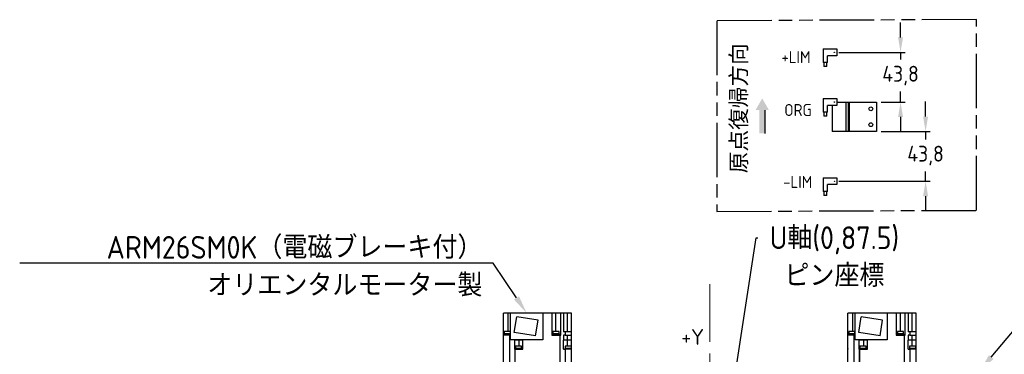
# Model space of a CAD drawing. Header units: millimetres. Extents: x -4576 to 39809, y -642 to 77172.
# Tile 8 of 42: x -7 to 210, y 246 to 319. Entities that reach past the tile are written whole.
import ezdxf
from ezdxf import colors
from ezdxf.entities.mleader import LeaderData, LeaderLine
from ezdxf.math import Vec2, Vec3

# ---------------------------------------------------------------- set-up
doc = ezdxf.new("R2010")
doc.units = ezdxf.units.MM
doc.header["$PDSIZE"] = -1
doc.linetypes.add('AM_ISO09W050', pattern=[22.5, 12, -1.5, 3, -1.5, 3, -1.5])
doc.linetypes.add('CENTERX2', pattern=[20.32, 12.7, -2.54, 2.54, -2.54])
doc.layers.add('AM_11', color=3, linetype='AM_ISO09W050', lineweight=25)
doc.layers.add('AM_5', color=3, linetype='Continuous', lineweight=25)
doc.layers.add('SLD-0', color=7, linetype='Continuous')
doc.styles.add('ACISOGDT', font='isocp.shx')
doc.styles.add('SLDTEXTSTYLE1', font='isocp.shx')
doc.styles.add('SLDTEXTSTYLE3', font='isocp.shx', dxfattribs={"height": 5})
doc.styles.get("Standard").update_dxf_attribs({"font": 'isocp.shx', "height": 5})
doc.dimstyles.new('ISO-25$0', dxfattribs={"dimtxt": 4.5, "dimasz": 2.5, "dimexe": 1.25, "dimexo": 0.625, "dimtad": 1, "dimlfac": 4, "dimtxsty": 'ACISOGDT', "dimcen": 2.5, "dimadec": 0, "dimazin": 0, "dimtfac": 1, "dimtmove": 0, "dimatfit": 3, "dimfxl": 1, "dimarcsym": 0})

# ---------------------------------------------------------------- blocks, each defined once
blk = doc.blocks.new('*D33')
at = {"layer": 'AM_5', "color": 0, "lineweight": -2, "transparency": 16777216}
for p, q in [((187.21, 315.57), (187.21, 318.87)), ((173.66, 312.27), (188.21, 312.27)), ((187.21, 312.27), (187.21, 310.68)), ((187.21, 301.32), (187.21, 303.61)), ((182.91, 301.32), (188.21, 301.32)), ((187.21, 298.02), (187.21, 294.72))]:
    blk.add_line(p, q, dxfattribs=at)
at = {"layer": 'AM_5', "color": 0, "transparency": 16777216}
for points in [[(186.65, 315.57), (187.76, 315.57), (187.21, 312.27)], [(186.65, 298.02), (187.76, 298.02), (187.21, 301.32)]]:
    blk.add_solid(points, dxfattribs=at)
at = {"layer": 'Defpoints', "color": 0, "transparency": 16777216}
for p in [(172.66, 312.27), (181.91, 301.32), (187.21, 301.32)]:
    blk.add_point(p, dxfattribs=at)
at = {"layer": 'AM_5', "color": 0, "transparency": 16777216, "insert": (187.21, 307.14), "char_height": 3.5, "attachment_point": 5, "style": 'ACISOGDT'}
blk.add_mtext('43,8', dxfattribs=at)
blk = doc.blocks.new('*D34')
at = {"layer": 'AM_5', "color": 0, "lineweight": -2, "transparency": 16777216}
for p, q in [((192.71, 298.12), (192.71, 301.42)), ((182.91, 294.82), (193.71, 294.82)), ((192.71, 294.82), (192.71, 293.05)), ((192.71, 283.87), (192.71, 285.98)), ((173.66, 283.87), (193.71, 283.87)), ((192.71, 280.57), (192.71, 277.27))]:
    blk.add_line(p, q, dxfattribs=at)
at = {"layer": 'AM_5', "color": 0, "transparency": 16777216}
for points in [[(192.16, 298.12), (193.26, 298.12), (192.71, 294.82)], [(192.16, 280.57), (193.26, 280.57), (192.71, 283.87)]]:
    blk.add_solid(points, dxfattribs=at)
at = {"layer": 'Defpoints', "color": 0, "transparency": 16777216}
for p in [(181.91, 294.82), (172.66, 283.87), (192.71, 283.87)]:
    blk.add_point(p, dxfattribs=at)
at = {"layer": 'AM_5', "color": 0, "transparency": 16777216, "insert": (192.71, 289.52), "char_height": 3.5, "attachment_point": 5, "style": 'ACISOGDT'}
blk.add_mtext('43,8', dxfattribs=at)

msp = doc.modelspace()

# ---------------------------------------------------------------- hatches: boundary and pattern name
msp.add_hatch(color=256).paths.add_polyline_path([(155.287, 299.527), (156.78, 302.112), (158.272, 299.527), (157.419, 299.527), (157.419, 294.411), (156.14, 294.411), (156.14, 299.527)])

# ---------------------------------------------------------------- linework, layer by layer
at = {"color": 7, "linetype": 'Continuous', "lineweight": 25}
for p, q in [((170.158, 313.021), (173.158, 313.021)), ((170.158, 313.021), (170.158, 310.021)), ((173.158, 313.021), (173.158, 311.521)), ((171.158, 310.021), (170.158, 310.021)), ((170.345, 310.021), (170.345, 309.146)), ((170.97, 309.146), (170.97, 310.021)), ((173.158, 311.521), (171.158, 311.521)), ((171.158, 310.021), (171.158, 311.521)), ((170.97, 309.146), (170.345, 309.146)), ((170.158, 302.071), (173.158, 302.071)), ((170.158, 302.071), (170.158, 299.071)), ((172.62, 301.321), (172.695, 301.321)), ((173.158, 302.071), (173.158, 300.571)), ((173.158, 301.321), (175.158, 301.321)), ((175.158, 301.321), (175.158, 294.821)), ((175.158, 301.321), (175.658, 301.321)), ((175.658, 301.321), (175.658, 294.821)), ((175.658, 301.321), (175.908, 301.321)), ((175.908, 301.321), (175.908, 294.821)), ((175.908, 301.321), (181.908, 301.321)), ((181.908, 301.321), (181.908, 294.821)), ((171.158, 299.071), (170.158, 299.071)), ((170.345, 299.071), (170.345, 298.196)), ((170.97, 298.196), (170.97, 299.071)), ((173.158, 300.571), (171.158, 300.571)), ((171.158, 299.071), (171.158, 300.571)), ((172.158, 300.571), (172.158, 294.821)), ((170.97, 298.196), (170.345, 298.196)), ((175.158, 294.821), (172.158, 294.821)), ((175.658, 294.821), (175.158, 294.821)), ((175.908, 294.821), (175.658, 294.821)), ((181.908, 294.821), (175.908, 294.821)), ((170.158, 284.621), (173.158, 284.621)), ((170.158, 284.621), (170.158, 281.621)), ((173.158, 284.621), (173.158, 283.121)), ((171.158, 281.621), (170.158, 281.621)), ((170.345, 281.621), (170.345, 280.746)), ((170.97, 280.746), (170.97, 281.621)), ((173.158, 283.121), (171.158, 283.121)), ((171.158, 281.621), (171.158, 283.121)), ((170.97, 280.746), (170.345, 280.746)), ((99.838, 249.935), (99.838, 254.81)), ((100.838, 254.81), (99.838, 254.81)), ((101.413, 254.81), (100.838, 254.81)), ((100.838, 254.81), (100.838, 250.735)), ((108.513, 254.81), (101.413, 254.81)), ((101.413, 248.935), (101.413, 254.81)), ((102.218, 250.504), (102.766, 253.96)), ((107.457, 253.217), (102.766, 253.96)), ((108.513, 254.81), (108.513, 248.935)), ((110.463, 254.81), (108.513, 254.81)), ((110.463, 254.81), (110.463, 249.935)), ((111.338, 254.81), (110.463, 254.81)), ((112.465, 254.81), (111.338, 254.81)), ((111.338, 254.81), (111.338, 250.735)), ((112.465, 249.935), (112.465, 254.81)), ((113.088, 254.81), (112.465, 254.81)), ((113.088, 254.81), (113.088, 250.685)), ((113.963, 254.81), (113.088, 254.81)), ((113.963, 250.685), (113.963, 254.81)), ((114.838, 254.81), (113.963, 254.81)), ((114.838, 250.685), (114.838, 254.81)), ((175.615, 249.935), (175.615, 254.81)), ((176.615, 254.81), (175.615, 254.81)), ((177.19, 254.81), (176.615, 254.81)), ((176.615, 254.81), (176.615, 250.735)), ((177.19, 248.935), (177.19, 254.81)), ((184.29, 254.81), (177.19, 254.81)), ((177.995, 250.504), (178.543, 253.96)), ((183.235, 253.217), (178.543, 253.96)), ((184.29, 254.81), (184.29, 248.935)), ((186.24, 254.81), (184.29, 254.81)), ((186.24, 254.81), (186.24, 249.935)), ((187.115, 254.81), (186.24, 254.81)), ((188.242, 254.81), (187.115, 254.81)), ((187.115, 254.81), (187.115, 250.735)), ((188.242, 249.935), (188.242, 254.81)), ((188.865, 254.81), (188.242, 254.81)), ((188.865, 254.81), (188.865, 250.685)), ((189.74, 254.81), (188.865, 254.81)), ((189.74, 250.685), (189.74, 254.81)), ((190.615, 254.81), (189.74, 254.81)), ((190.615, 250.685), (190.615, 254.81)), ((106.91, 249.76), (107.457, 253.217)), ((182.687, 249.76), (183.235, 253.217)), ((101.228, 249.935), (99.838, 249.935)), ((99.838, 222.785), (99.838, 249.935)), ((99.966, 250.06), (99.966, 249.935)), ((101.413, 250.06), (99.966, 250.06)), ((99.978, 250.235), (99.978, 250.06)), ((101.413, 250.235), (99.978, 250.235)), ((100.028, 250.735), (100.028, 250.235)), ((101.403, 250.735), (100.028, 250.735)), ((101.228, 249.935), (101.413, 249.935)), ((101.228, 224.035), (101.228, 249.935)), ((101.403, 250.235), (101.403, 250.735)), ((106.91, 249.76), (102.218, 250.504)), ((110.463, 249.935), (112.228, 249.935)), ((110.662, 250.06), (110.662, 249.935)), ((112.162, 250.06), (110.662, 250.06)), ((110.674, 250.235), (110.674, 250.06)), ((112.149, 250.235), (110.674, 250.235)), ((110.724, 250.735), (110.724, 250.235)), ((112.099, 250.735), (110.724, 250.735)), ((112.099, 250.235), (112.099, 250.735)), ((112.149, 250.06), (112.149, 250.235)), ((112.162, 249.935), (112.162, 250.06)), ((112.228, 249.935), (112.228, 237.773)), ((112.327, 249.935), (112.228, 249.935)), ((112.327, 222.785), (112.327, 249.935)), ((112.327, 249.935), (112.465, 249.935)), ((113.448, 250.685), (113.088, 250.685)), ((113.448, 249.935), (113.088, 249.935)), ((113.088, 249.935), (113.088, 248.81)), ((113.448, 250.685), (113.448, 249.935)), ((114.838, 250.685), (113.448, 250.685)), ((113.448, 249.935), (114.838, 249.935)), ((113.963, 248.81), (113.963, 249.935)), ((114.838, 249.935), (114.838, 250.685)), ((114.838, 248.81), (114.838, 249.935)), ((177.005, 249.935), (175.615, 249.935)), ((175.615, 222.785), (175.615, 249.935)), ((175.743, 250.06), (175.743, 249.935)), ((177.19, 250.06), (175.743, 250.06)), ((175.755, 250.235), (175.755, 250.06)), ((177.19, 250.235), (175.755, 250.235)), ((175.805, 250.735), (175.805, 250.235)), ((177.18, 250.735), (175.805, 250.735)), ((177.005, 249.935), (177.19, 249.935)), ((177.005, 224.035), (177.005, 249.935)), ((177.18, 250.235), (177.18, 250.735)), ((182.687, 249.76), (177.995, 250.504)), ((186.24, 249.935), (188.005, 249.935)), ((186.439, 250.06), (186.439, 249.935)), ((187.939, 250.06), (186.439, 250.06)), ((186.451, 250.235), (186.451, 250.06)), ((187.926, 250.235), (186.451, 250.235)), ((186.501, 250.735), (186.501, 250.235)), ((187.876, 250.735), (186.501, 250.735)), ((187.876, 250.235), (187.876, 250.735)), ((187.926, 250.06), (187.926, 250.235)), ((187.939, 249.935), (187.939, 250.06)), ((188.005, 249.935), (188.005, 237.773)), ((188.105, 249.935), (188.005, 249.935)), ((188.105, 222.785), (188.105, 249.935)), ((188.105, 249.935), (188.242, 249.935)), ((189.225, 250.685), (188.865, 250.685)), ((189.225, 249.935), (188.865, 249.935)), ((188.865, 249.935), (188.865, 248.81)), ((189.225, 250.685), (189.225, 249.935)), ((190.615, 250.685), (189.225, 250.685)), ((189.225, 249.935), (190.615, 249.935)), ((189.74, 248.81), (189.74, 249.935)), ((190.615, 249.935), (190.615, 250.685)), ((190.615, 248.81), (190.615, 249.935)), ((99.829, 247.035), (99.829, 246.86)), ((99.838, 247.035), (99.829, 247.035)), ((108.513, 248.935), (101.413, 248.935)), ((102.267, 248.81), (102.267, 246.86)), ((102.269, 248.81), (102.267, 248.81)), ((102.269, 248.935), (102.269, 248.81)), ((103.263, 248.81), (102.269, 248.81)), ((102.435, 247.035), (102.435, 246.86)), ((103.91, 247.035), (102.435, 247.035)), ((102.485, 247.535), (102.485, 247.035)), ((103.86, 247.535), (102.485, 247.535)), ((103.263, 248.935), (103.263, 248.81)), ((104.138, 248.81), (103.263, 248.81)), ((103.264, 248.81), (103.264, 247.535)), ((103.86, 247.035), (103.86, 247.535)), ((103.91, 246.86), (103.91, 247.035)), ((104.138, 248.81), (104.138, 248.935)), ((104.139, 248.81), (104.138, 248.81)), ((104.139, 246.86), (104.139, 248.81)), ((113.088, 248.81), (113.085, 248.81)), ((113.085, 246.86), (113.085, 248.81)), ((113.963, 248.81), (113.088, 248.81)), ((113.372, 247.035), (113.372, 246.86)), ((114.847, 247.035), (113.372, 247.035)), ((113.422, 247.535), (113.422, 247.035)), ((114.797, 247.535), (113.422, 247.535)), ((113.96, 247.535), (113.96, 248.81)), ((114.838, 248.81), (113.963, 248.81)), ((114.797, 247.035), (114.797, 247.535)), ((114.838, 247.035), (114.838, 248.81)), ((114.847, 246.86), (114.847, 247.035)), ((175.606, 247.035), (175.606, 246.86)), ((175.615, 247.035), (175.606, 247.035)), ((184.29, 248.935), (177.19, 248.935)), ((178.044, 248.81), (178.044, 246.86)), ((178.046, 248.81), (178.044, 248.81)), ((178.046, 248.935), (178.046, 248.81)), ((179.04, 248.81), (178.046, 248.81)), ((178.212, 247.035), (178.212, 246.86)), ((179.687, 247.035), (178.212, 247.035)), ((178.262, 247.535), (178.262, 247.035)), ((179.637, 247.535), (178.262, 247.535)), ((179.04, 248.935), (179.04, 248.81)), ((179.915, 248.81), (179.04, 248.81)), ((179.041, 248.81), (179.041, 247.535)), ((179.637, 247.035), (179.637, 247.535)), ((179.687, 246.86), (179.687, 247.035)), ((179.915, 248.81), (179.915, 248.935)), ((179.916, 248.81), (179.915, 248.81)), ((179.916, 246.86), (179.916, 248.81)), ((188.865, 248.81), (188.862, 248.81)), ((188.862, 246.86), (188.862, 248.81)), ((189.74, 248.81), (188.865, 248.81)), ((189.149, 247.035), (189.149, 246.86)), ((190.624, 247.035), (189.149, 247.035)), ((189.199, 247.535), (189.199, 247.035)), ((190.574, 247.535), (189.199, 247.535)), ((189.737, 247.535), (189.737, 248.81)), ((190.615, 248.81), (189.74, 248.81)), ((190.574, 247.035), (190.574, 247.535)), ((190.615, 247.035), (190.615, 248.81)), ((190.624, 246.86), (190.624, 247.035)), ((99.829, 246.86), (99.838, 246.86)), ((102.348, 246.86), (102.267, 246.86)), ((102.448, 246.86), (102.348, 246.86)), ((102.348, 246.86), (102.348, 239.435)), ((102.448, 239.851), (102.448, 246.86)), ((102.448, 246.86), (103.059, 246.86)), ((103.059, 246.86), (103.285, 246.86)), ((103.285, 246.86), (104.139, 246.86)), ((113.085, 246.86), (113.448, 246.86)), ((114.838, 246.86), (113.448, 246.86)), ((113.448, 246.86), (113.448, 224.035)), ((114.838, 222.785), (114.838, 246.86)), ((114.847, 246.86), (114.838, 246.86)), ((175.606, 246.86), (175.615, 246.86)), ((178.125, 246.86), (178.044, 246.86)), ((178.225, 246.86), (178.125, 246.86)), ((178.125, 246.86), (178.125, 239.435)), ((178.225, 239.851), (178.225, 246.86)), ((178.225, 246.86), (178.836, 246.86)), ((178.836, 246.86), (179.062, 246.86)), ((179.062, 246.86), (179.916, 246.86)), ((188.862, 246.86), (189.225, 246.86)), ((190.615, 246.86), (189.225, 246.86)), ((189.225, 246.86), (189.225, 224.035)), ((190.615, 222.785), (190.615, 246.86)), ((190.624, 246.86), (190.615, 246.86))]:
    msp.add_line(p, q, dxfattribs=at)
msp.add_line((157.419, 294.411), (157.419, 299.527))
at = {"color": 7, "linetype": 'CENTERX2', "lineweight": 18}
msp.add_line((145.226, 261.16), (145.226, 119.41), dxfattribs=at)
at = {"color": 7, "linetype": 'Continuous', "lineweight": 25}
for centre, radius in [((172.658, 312.271), 0.0375), ((172.658, 301.321), 0.0375), ((180.658, 299.821), 0.425), ((180.658, 296.321), 0.425), ((172.658, 283.871), 0.0375)]:
    msp.add_circle(centre, radius, dxfattribs=at)
at = {"layer": 'AM_11'}
msp.add_lwpolyline([(203.899, 319.473), (146.782, 319.247), (146.782, 277.222), (203.899, 277.449)], close=True, dxfattribs=at)

# ---------------------------------------------------------------- texts
at = {"color": 0, "lineweight": 15, "insert": (138.995, 251.286), "char_height": 3.5, "attachment_point": 1, "style": 'SLDTEXTSTYLE1'}
msp.add_mtext('+Y', dxfattribs=at)
at = {"layer": 'SLD-0', "insert": (149.835, 285.625), "char_height": 3.5, "attachment_point": 1, "rotation": 90, "style": 'SLDTEXTSTYLE1'}
msp.add_mtext('原点復帰方向\u3000\u3000', dxfattribs=at)
at = {"layer": 'SLD-0', "char_height": 2.6458, "attachment_point": 1, "style": 'SLDTEXTSTYLE3'}
for s, insert in [('+LIM', (160.983, 312.544)), ('ORG', (161.63, 300.88)), ('-LIM', (161.38, 285.022))]:
    msp.add_mtext(s, dxfattribs=dict(at, insert=insert))

# ---------------------------------------------------------------- dimensions: what is measured, and where the dimension line sits
at = {"layer": 'AM_5'}
for base, p1, p2, picture, middle in [((187.205, 301.321), (172.658, 312.271), (181.908, 301.321), '*D33', (187.205, 307.145)), ((192.705, 283.871), (181.908, 294.821), (172.658, 283.871), '*D34', (192.705, 289.516))]:
    dim = msp.add_linear_dim(base=base, p1=p1, p2=p2, angle=90, dimstyle='ISO-25$0', override={"dimtxt": 3.5, "dimasz": 3.302, "dimexe": 1, "dimexo": 1, "dimgap": 1.524, "dimtih": 1, "dimtoh": 1, "dimdec": 1, "dimzin": 1, "dimadec": 2, "dimtzin": 1}, dxfattribs=at)
    dim.commit()
    dim.dimension.update_dxf_attribs({"geometry": picture, "text_midpoint": middle, "dimtype": 160})

# ---------------------------------------------------------------- leaders
ml = msp.add_multileader_mtext('Standard')
ml.set_content('{\\Fisocp,extfont|c128;U軸(0,87.5)^Jピン座標}', color=256, style='STANDARD')
ml.set_leader_properties()
ml.build(insert=Vec2(0, 0))
ml.multileader.update_dxf_attribs({"text_right_attachment_type": 6, "dogleg_length": 0.36})
ctx = ml.context
ctx.base_point, ctx.char_height, ctx.plane_origin = Vec3(155.79, 271.416), 5, Vec3(176.943, 237.693)
ctx.right_attachment, ctx.text_align_type = 6, 1
notes = []
notes.append((ctx, [(0, (1, 1, 0), (155.43, 271.416), (1, 0), 0.36, [(0, [(145.226, 204.535)], 0, [])])]))
ctx.mtext.insert, ctx.mtext.alignment, ctx.mtext.flow_direction = Vec3(172.664, 273.916), 2, 5
ml = msp.add_multileader_mtext('Standard')
ml.set_content('{\\Fisocp,extfont|c128;ARM26SM0K（電磁ブレーキ付）^Jオリエンタルモーター製}', color=256, style='STANDARD')
ml.set_leader_properties()
ml.build(insert=Vec2(0, 0))
ml.multileader.update_dxf_attribs({"text_right_attachment_type": 6, "dogleg_length": 0.36})
ctx = ml.context
ctx.base_point, ctx.char_height, ctx.plane_origin = Vec3(8.287, 269.293), 5, Vec3(88.935, 298.906)
ctx.right_attachment, ctx.text_align_type = 6, 2
notes.append((ctx, [(1, (1, 1, 0), (97.589, 265.793), (-1, 0), 0.36, [(0, [(104.963, 254.81)], 0, [])])]))
ctx.mtext.insert, ctx.mtext.alignment, ctx.mtext.flow_direction = Vec3(95.229, 271.793), 3, 5
ml = msp.add_multileader_mtext('Standard')
ml.set_content('{\\Fisocp,extfont|c128;4×%%C9全貫通\\P%%C14座グリ深さ8.6}', color=256, style='STANDARD')
ml.set_leader_properties()
ml.build(insert=Vec2(0, 0))
ml.multileader.update_dxf_attribs({"text_right_attachment_type": 6, "dogleg_length": 0.36})
ctx = ml.context
ctx.base_point, ctx.char_height, ctx.plane_origin = Vec3(221.56, 261.897), 5, Vec3(236.318, 275.193)
ctx.right_attachment = 6
notes.append((ctx, [(0, (1, 1, 0), (221.2, 261.897), (1, 0), 0.36, [(0, [(204.601, 242.035)], 0, [])])]))
ctx.mtext.insert, ctx.mtext.flow_direction = Vec3(223.56, 264.397), 5
for ctx, leaders in notes:
    for number, flags, end, landing, length, lines in leaders:
        leader = LeaderData()
        leader.index, (leader.has_last_leader_line, leader.has_dogleg_vector, leader.attachment_direction) = number, flags
        leader.last_leader_point, leader.dogleg_vector, leader.dogleg_length = Vec3(end), Vec3(landing), length
        for number, points, colour, breaks in lines:
            line = LeaderLine()
            line.index, line.vertices, line.color, line.breaks = number, Vec3.list(points), colors.encode_raw_color(colour), breaks
            leader.lines.append(line)
        ctx.leaders.append(leader)

doc.saveas('drawing.dxf')
